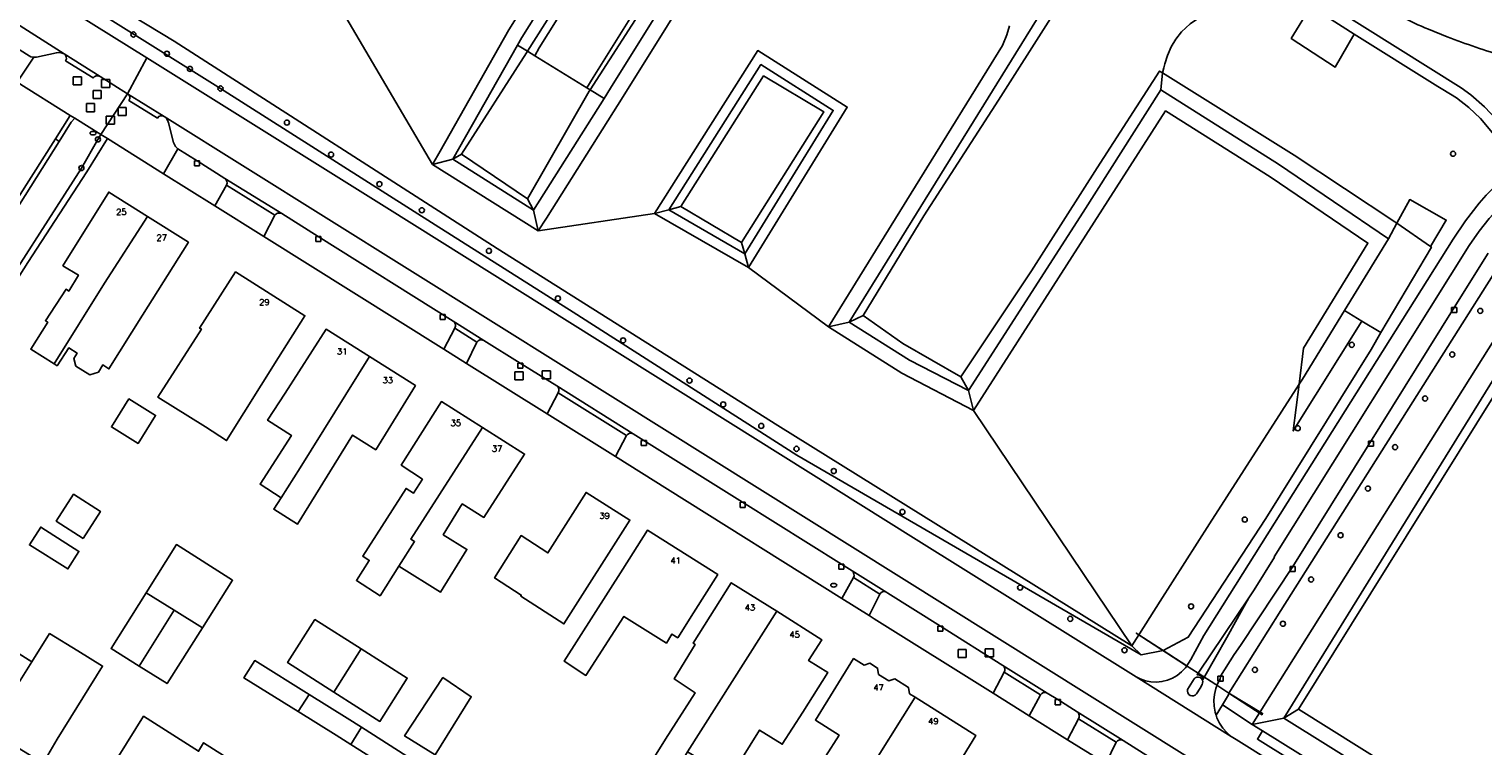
# Model space of a CAD drawing. Header units: metres. Extents: x 108000 to 109000, y 423000 to 423600.
# Tile 38 of 88: x 108306 to 108449, y 423299 to 423370. Entities that reach past the tile are written whole.
import ezdxf

# ---------------------------------------------------------------- set-up
doc = ezdxf.new("R2010")
doc.units = ezdxf.units.M
doc.header["$MEASUREMENT"] = 0
for name, color, linetype in [('brandkraan _ -put', 10, 'Continuous'), ('Duiker', 10, 'Continuous'), ('Erf', 10, 'Continuous'), ('Fietspad', 10, 'Continuous'), ('grasland overig', 10, 'Continuous'), ('groenvoorziening', 10, 'Continuous'), ('Huisnummers', 10, 'Continuous'), ('inspectie- _rioolput', 10, 'Continuous'), ('kolk', 10, 'Continuous'), ('oever_ slootkant', 10, 'Continuous'), ('Overkapping', 10, 'Continuous'), ('pand', 10, 'Continuous'), ('Parkeervlak', 10, 'Continuous'), ('rietland', 10, 'Continuous'), ('rijbaan lokale weg', 10, 'Continuous'), ('vegetatieobject', 10, 'Continuous'), ('Voetpad', 10, 'Continuous'), ('waterloop_ sloot', 10, 'Continuous'), ('Wegmarkering', 10, 'Continuous')]:
    doc.layers.add(name, color=color, linetype=linetype)
doc.styles.get("Standard").update_dxf_attribs({"font": 'txt.shx'})

msp = doc.modelspace()

# ---------------------------------------------------------------- linework, layer by layer
at = {"layer": 'brandkraan _ -put', "color": 5}
for centre in [(108312.191, 423359.741), (108385.236, 423315.175)]:
    msp.add_ellipse(centre, major_axis=(0.3, 0), ratio=0.5833333, dxfattribs=at)
at = {"layer": 'Duiker', "color": 12, "true_color": 0xc30000}
for p, q in [((108421.172, 423306.497), (108419.931, 423307.303)), ((108422.899, 423305.374), (108421.172, 423306.497)), ((108424.21, 423304.522), (108422.899, 423305.374))]:
    msp.add_line(p, q, dxfattribs=at)
for points in [[(108419.931, 423307.303), (108415.071, 423310.463), (108419.931, 423307.303)], [(108424.21, 423304.522), (108427.53, 423302.534), (108427.474, 423302.41), (108424.21, 423304.522)]]:
    msp.add_lwpolyline(points, dxfattribs=at)
at = {"layer": 'Erf', "color": 52, "true_color": 0xd2d200}
msp.add_lwpolyline([(108301.263, 423347.832), (108308.468, 423359.183), (108309.939, 423361.5), (108304.712, 423364.781)], dxfattribs=at)
at = {"layer": 'Fietspad', "color": 255}
for points in [[(108449.587, 423353.633), (108448.892, 423352.841), (108447.534, 423351.108), (108446.306, 423349.28), (108421.731, 423310.204), (108420.447, 423307.862), (108420.216, 423307.492), (108420.039, 423307.233), (108419.907, 423307.039), (108419.536, 423306.636), (108419.109, 423306.291), (108418.638, 423306.011), (108418.13, 423305.803), (108417.598, 423305.671), (108417.052, 423305.618), (108416.505, 423305.645), (108415.967, 423305.751), (108415.45, 423305.934), (108415.039, 423306.145), (108424.422, 423300.274), (108423.98, 423300.657), (108423.594, 423301.096), (108423.271, 423301.584), (108423.018, 423302.112), (108422.938, 423302.36), (108422.839, 423302.669), (108422.738, 423303.245), (108422.716, 423303.829), (108422.774, 423304.411), (108422.911, 423304.98), (108423.124, 423305.525), (108423.334, 423305.915), (108423.374, 423306.222), (108424.716, 423308.347), (108425.342, 423309.229), (108430.5, 423317.029), (108446.419, 423342.559), (108449.779, 423347.899)], [(108421.621, 423305.668), (108421.61, 423305.528), (108421.563, 423305.396), (108421.359, 423305.028), (108420.996, 423304.467), (108420.873, 423304.349), (108420.717, 423304.279), (108420.547, 423304.268), (108420.383, 423304.315), (108420.245, 423304.416), (108420.15, 423304.558), (108420.109, 423304.724), (108420.128, 423304.893), (108420.76, 423305.937), (108420.883, 423306.048), (108421.037, 423306.11), (108421.202, 423306.117), (108421.36, 423306.067), (108421.492, 423305.968), (108421.582, 423305.829), (108421.621, 423305.668)]]:
    msp.add_lwpolyline(points, dxfattribs=at)
at = {"layer": 'grasland overig', "color": 3, "true_color": 0x00f000}
for points in [[(108457.519, 423345.389), (108431.08, 423302.969)], [(108431.08, 423302.969), (108443.03, 423295.459), (108446.878, 423292.984), (108449.816, 423291.196)]]:
    msp.add_lwpolyline(points, dxfattribs=at)
at = {"layer": 'groenvoorziening', "color": 3}
for p, q in [((108436.563, 423369.517), (108432.277, 423372.216)), ((108355.75, 423367.371), (108360.871, 423364.223)), ((108440.766, 423350.86), (108444.074, 423348.575)), ((108417.703, 423308.752), (108420.039, 423307.233))]:
    msp.add_line(p, q, dxfattribs=at)
for points in [[(108417.703, 423308.752), (108415.562, 423308.317), (108381.606, 423328.005), (108359.549, 423342.097), (108345.937, 423350.692), (108324.755, 423364.147), (108304.298, 423376.979), (108283.259, 423389.924), (108270.586, 423397.911), (108262.008, 423403.317), (108262.607, 423404.307)], [(108405.32, 423390.414), (108447.098, 423364.218), (108448.053, 423363.508), (108449.396, 423362.344)], [(108367.89, 423386.842), (108367.405, 423386.033), (108356.187, 423368.143), (108355.75, 423367.371)], [(108360.871, 423364.223), (108361.511, 423365.235), (108367.764, 423375.266), (108373.035, 423383.721)], [(108412.565, 423383.057), (108412.042, 423382.07), (108412.856, 423381.513), (108406.594, 423371.051), (108401.489, 423362.983), (108394.13, 423351.59), (108388.144, 423341.754), (108392.057, 423338.995), (108397.75, 423335.725), (108404.726, 423346.182), (108411.208, 423356.32), (108417.372, 423365.866), (108417.66, 423365.687), (108417.664, 423365.684)], [(108412.565, 423383.057), (108423.768, 423376.115), (108423.964, 423374.526), (108422.058, 423371.451), (108421.39, 423371.208), (108420.379, 423370.507), (108419.536, 423369.725), (108418.97, 423369.01), (108418.512, 423368.268), (108418.135, 423367.392), (108417.872, 423366.569), (108417.781, 423366.182), (108417.664, 423365.684)], [(108303.816, 423375.722), (108317.478, 423367.185), (108341.156, 423352.39), (108393.106, 423319.851), (108415.039, 423306.145), (108415.45, 423305.934), (108415.967, 423305.751), (108416.505, 423305.645), (108417.052, 423305.618), (108417.598, 423305.671), (108418.13, 423305.803), (108418.638, 423306.011), (108419.109, 423306.291), (108419.536, 423306.636), (108419.907, 423307.039), (108420.039, 423307.233)], [(108436.563, 423369.517), (108434.691, 423366.26), (108430.35, 423369.092), (108432.277, 423372.216)], [(108420.039, 423307.233), (108420.216, 423307.492), (108420.447, 423307.862), (108421.731, 423310.204), (108446.306, 423349.28), (108447.534, 423351.108), (108448.892, 423352.841), (108449.587, 423353.633), (108450.848, 423354.876), (108452.216, 423356), (108452.43, 423356.261), (108452.502, 423356.592), (108452.416, 423356.919), (108451.992, 423357.518), (108450.026, 423359.982), (108449.008, 423361.178), (108447.874, 423362.263), (108446.635, 423363.228), (108445.305, 423364.062), (108444.804, 423364.329), (108436.563, 423369.517)], [(108355.75, 423367.371), (108355.016, 423367.822), (108354.922, 423367.673), (108348.529, 423357.681), (108355.036, 423353.272), (108361.125, 423363.88), (108361.211, 423364.014), (108360.871, 423364.223)], [(108378.313, 423365.382), (108370.158, 423352.515), (108376.141, 423348.971), (108384.262, 423361.833), (108378.313, 423365.382)], [(108417.664, 423365.684), (108430.644, 423357.582), (108440.578, 423350.99), (108440.766, 423350.86)], [(108310.037, 423360.833), (108310.404, 423361.208), (108309.939, 423361.5), (108308.468, 423359.183), (108308.831, 423358.917), (108310.037, 423360.833)], [(108311.582, 423355.942), (108313.614, 423359.203), (108312.965, 423359.609), (108312.668, 423359.129), (108311.038, 423356.309), (108301.434, 423341.379), (108297.625, 423335.457), (108294.453, 423330.454), (108294.998, 423330.05), (108305.742, 423346.998), (108311.582, 423355.942)], [(108440.766, 423350.86), (108442.042, 423353.199), (108445.627, 423351.176), (108444.074, 423348.575)], [(108444.074, 423348.575), (108444.168, 423348.51), (108439.2, 423340.085), (108438.223, 423338.429), (108427.84, 423321.757), (108420.186, 423310.049), (108417.703, 423308.752)], [(108427.009, 423300), (108427.524, 423300.827), (108426.507, 423301.461), (108423.561, 423303.376), (108422.938, 423302.36), (108423.018, 423302.112), (108423.271, 423301.584), (108423.594, 423301.096), (108423.98, 423300.657), (108424.422, 423300.274), (108424.912, 423299.955), (108460.352, 423277.782), (108460.533, 423277.72), (108460.725, 423277.727), (108460.901, 423277.802), (108461.039, 423277.935), (108461.265, 423277.794), (108461.632, 423278.381), (108461.498, 423278.464), (108448.016, 423286.839), (108447.482, 423287.174), (108436.44, 423294.116), (108427.009, 423300)]]:
    msp.add_lwpolyline(points, dxfattribs=at)
msp.add_lwpolyline([(108451.405, 423367.315, -0.0194626), (108445.722, 423369.25), (108443.869, 423369.992, -0.0182173), (108441.172, 423371.241)], format="xyb", dxfattribs=at)
at = {"layer": 'inspectie- _rioolput', "color": 30}
for p, q in [((108311.034, 423365.301), (108310.234, 423365.301)), ((108310.234, 423365.301), (108310.234, 423364.501)), ((108311.034, 423364.501), (108311.034, 423365.301)), ((108313.83, 423365.04), (108313.03, 423365.04)), ((108313.03, 423365.04), (108313.03, 423364.24)), ((108313.83, 423364.24), (108313.83, 423365.04)), ((108310.234, 423364.501), (108311.034, 423364.501)), ((108313.001, 423363.96), (108312.201, 423363.96)), ((108312.201, 423363.96), (108312.201, 423363.16)), ((108313.001, 423363.16), (108313.001, 423363.96)), ((108313.03, 423364.24), (108313.83, 423364.24)), ((108312.332, 423362.66), (108311.532, 423362.66)), ((108311.532, 423362.66), (108311.532, 423361.86)), ((108312.201, 423363.16), (108313.001, 423363.16)), ((108312.332, 423361.86), (108312.332, 423362.66)), ((108315.448, 423362.271), (108314.648, 423362.271)), ((108314.648, 423362.271), (108314.648, 423361.471)), ((108315.448, 423361.471), (108315.448, 423362.271)), ((108311.532, 423361.86), (108312.332, 423361.86)), ((108314.284, 423361.428), (108313.484, 423361.428)), ((108313.484, 423361.428), (108313.484, 423360.628)), ((108314.284, 423360.628), (108314.284, 423361.428)), ((108314.648, 423361.471), (108315.448, 423361.471)), ((108313.484, 423360.628), (108314.284, 423360.628)), ((108357.285, 423336.328), (108356.485, 423336.328)), ((108356.485, 423336.328), (108356.485, 423335.528)), ((108357.285, 423335.528), (108357.285, 423336.328)), ((108354.594, 423336.211), (108353.794, 423336.211)), ((108353.794, 423336.211), (108353.794, 423335.411)), ((108353.794, 423335.411), (108354.594, 423335.411)), ((108354.594, 423335.411), (108354.594, 423336.211)), ((108356.485, 423335.528), (108357.285, 423335.528)), ((108398.302, 423308.848), (108397.502, 423308.848)), ((108397.502, 423308.848), (108397.502, 423308.048)), ((108397.502, 423308.048), (108398.302, 423308.048)), ((108398.302, 423308.048), (108398.302, 423308.848)), ((108400.969, 423308.919), (108400.169, 423308.919)), ((108400.169, 423308.919), (108400.169, 423308.119)), ((108400.169, 423308.119), (108400.969, 423308.119)), ((108400.969, 423308.119), (108400.969, 423308.919))]:
    msp.add_line(p, q, dxfattribs=at)
at = {"layer": 'kolk', "color": 30, "true_color": 0xf07a00}
for p, q in [((108322.197, 423356.51), (108322.197, 423357.01)), ((108322.197, 423357.01), (108322.697, 423357.01)), ((108322.697, 423356.51), (108322.197, 423356.51)), ((108322.697, 423357.01), (108322.697, 423356.51)), ((108334.141, 423349.05), (108334.141, 423349.55)), ((108334.141, 423349.55), (108334.641, 423349.55)), ((108334.641, 423349.55), (108334.641, 423349.05)), ((108334.641, 423349.05), (108334.141, 423349.05)), ((108446.169, 423342.059), (108446.169, 423342.559)), ((108446.169, 423342.559), (108446.669, 423342.559)), ((108446.669, 423342.059), (108446.169, 423342.059)), ((108446.669, 423342.559), (108446.669, 423342.059)), ((108346.417, 423341.358), (108346.417, 423341.858)), ((108346.417, 423341.858), (108346.917, 423341.858)), ((108346.917, 423341.358), (108346.417, 423341.358)), ((108346.917, 423341.858), (108346.917, 423341.358)), ((108354.061, 423336.574), (108354.061, 423337.074)), ((108354.061, 423337.074), (108354.561, 423337.074)), ((108354.561, 423336.574), (108354.061, 423336.574)), ((108354.561, 423337.074), (108354.561, 423336.574)), ((108366.254, 423328.946), (108366.254, 423329.446)), ((108366.254, 423329.446), (108366.754, 423329.446)), ((108366.754, 423329.446), (108366.754, 423328.946)), ((108437.958, 423328.89), (108437.958, 423329.39)), ((108437.958, 423329.39), (108438.458, 423329.39)), ((108438.458, 423329.39), (108438.458, 423328.89)), ((108366.754, 423328.946), (108366.254, 423328.946)), ((108438.458, 423328.89), (108437.958, 423328.89)), ((108375.986, 423322.853), (108375.986, 423323.353)), ((108375.986, 423323.353), (108376.486, 423323.353)), ((108376.486, 423322.853), (108375.986, 423322.853)), ((108376.486, 423323.353), (108376.486, 423322.853)), ((108385.737, 423316.756), (108385.737, 423317.256)), ((108385.737, 423317.256), (108386.237, 423317.256)), ((108386.237, 423316.756), (108385.737, 423316.756)), ((108386.237, 423317.256), (108386.237, 423316.756)), ((108430.25, 423316.529), (108430.25, 423317.029)), ((108430.25, 423317.029), (108430.75, 423317.029)), ((108430.75, 423316.529), (108430.25, 423316.529)), ((108430.75, 423317.029), (108430.75, 423316.529)), ((108395.494, 423310.65), (108395.494, 423311.15)), ((108395.494, 423311.15), (108395.994, 423311.15)), ((108395.994, 423310.65), (108395.494, 423310.65)), ((108395.994, 423311.15), (108395.994, 423310.65)), ((108423.124, 423305.722), (108423.124, 423306.222)), ((108423.124, 423306.222), (108423.624, 423306.222)), ((108423.624, 423306.222), (108423.624, 423305.722)), ((108423.624, 423305.722), (108423.124, 423305.722)), ((108407.081, 423303.394), (108407.081, 423303.894)), ((108407.081, 423303.894), (108407.581, 423303.894)), ((108407.581, 423303.394), (108407.081, 423303.394)), ((108407.581, 423303.894), (108407.581, 423303.394))]:
    msp.add_line(p, q, dxfattribs=at)
at = {"layer": 'oever_ slootkant', "color": 92, "true_color": 0x00c300}
for p, q in [((108354.045, 423368.419), (108347.671, 423357.17)), ((108355.016, 423367.822), (108354.045, 423368.419)), ((108417.487, 423364.002), (108417.66, 423365.687)), ((108361.211, 423364.014), (108362.575, 423363.175)), ((108355.62, 423352.168), (108362.575, 423363.175)), ((108347.671, 423357.17), (108348.529, 423357.681)), ((108347.671, 423357.17), (108355.62, 423352.168)), ((108355.036, 423353.272), (108348.529, 423357.681)), ((108355.036, 423353.272), (108355.62, 423352.168)), ((108368.96, 423352.181), (108370.158, 423352.515)), ((108368.96, 423352.181), (108376.468, 423347.848)), ((108376.141, 423348.971), (108370.158, 423352.515)), ((108440.766, 423350.86), (108439.937, 423349.339)), ((108439.937, 423349.339), (108435.593, 423342.252)), ((108376.141, 423348.971), (108376.468, 423347.848)), ((108437.308, 423341.222), (108435.593, 423342.252)), ((108386.759, 423341.119), (108388.144, 423341.754)), ((108437.308, 423341.222), (108439.2, 423340.085)), ((108397.75, 423335.725), (108398.506, 423334.361)), ((108415.322, 423310.3), (108414.616, 423309.191)), ((108414.616, 423309.191), (108415.562, 423308.317)), ((108417.703, 423308.752), (108415.322, 423310.3)), ((108415.562, 423308.317), (108417.703, 423308.752)), ((108429.606, 423302.061), (108431.08, 423302.969))]:
    msp.add_line(p, q, dxfattribs=at)
for points in [[(108414.616, 423309.191), (108379.73, 423330.929), (108352.026, 423348.378), (108320.197, 423368.8), (108292.036, 423385.83), (108271.148, 423398.902)], [(108270.586, 423397.911), (108283.259, 423389.924), (108304.298, 423376.979), (108324.755, 423364.147), (108345.937, 423350.692), (108359.549, 423342.097), (108381.606, 423328.005), (108415.562, 423308.317)], [(108366.18, 423387.88), (108365.7, 423387.079), (108354.469, 423369.168), (108354.045, 423368.419)], [(108355.016, 423367.822), (108365.74, 423384.742), (108367.202, 423387.26)], [(108355.016, 423367.822), (108355.75, 423367.371), (108356.187, 423368.143), (108367.405, 423386.033), (108367.89, 423386.842), (108367.202, 423387.26)], [(108373.644, 423383.351), (108373.035, 423383.721), (108367.764, 423375.266), (108361.511, 423365.235), (108360.871, 423364.223), (108361.211, 423364.014)], [(108373.644, 423383.351), (108373.234, 423382.699), (108361.211, 423364.014)], [(108362.575, 423363.175), (108363.205, 423364.172), (108374.745, 423382.683)], [(108411.626, 423381.285), (108404.199, 423369.288), (108386.759, 423341.119)], [(108388.144, 423341.754), (108394.13, 423351.59), (108401.489, 423362.983), (108406.594, 423371.051), (108412.856, 423381.513), (108412.042, 423382.07)], [(108348.529, 423357.681), (108354.922, 423367.673), (108355.016, 423367.822)], [(108376.468, 423347.848), (108385.185, 423361.991), (108378.053, 423366.505), (108368.96, 423352.181)], [(108370.158, 423352.515), (108378.313, 423365.382), (108384.262, 423361.833), (108376.141, 423348.971)], [(108417.66, 423365.687), (108417.372, 423365.866), (108411.208, 423356.32), (108404.726, 423346.182), (108397.75, 423335.725)], [(108440.766, 423350.86), (108440.578, 423350.99), (108430.644, 423357.582), (108417.664, 423365.684), (108417.66, 423365.687)], [(108361.211, 423364.014), (108361.125, 423363.88), (108355.036, 423353.272)], [(108398.506, 423334.361), (108409.821, 423351.94), (108417.487, 423364.002)], [(108417.487, 423364.002), (108429.08, 423356.683), (108439.937, 423349.339)], [(108439.2, 423340.085), (108444.168, 423348.51), (108444.074, 423348.575), (108440.766, 423350.86)], [(108431.08, 423302.969), (108457.519, 423345.389), (108457.956, 423345.821), (108459.178, 423346.874), (108460.499, 423347.801), (108461.023, 423348.118), (108462.458, 423348.856), (108463.959, 423349.449), (108464.372, 423349.583), (108465.934, 423349.983), (108467.528, 423350.227), (108467.959, 423350.265), (108469.571, 423350.307), (108471.179, 423350.189), (108480.913, 423347.84), (108505.649, 423342.169), (108508.862, 423341.541), (108510.126, 423341.338), (108512.109, 423341.091), (108513.374, 423340.934), (108514.65, 423340.819), (108518.293, 423340.633), (108520.835, 423340.649)], [(108451.289, 423347.389), (108429.314, 423312.7), (108424.21, 423304.522), (108424.168, 423304.366), (108423.561, 423303.376), (108426.507, 423301.461), (108427.211, 423302.58), (108427.282, 423302.693), (108454.369, 423345.759)], [(108456.719, 423345.839), (108429.606, 423302.061)], [(108435.593, 423342.252), (108431.447, 423335.487), (108431.123, 423334.983)], [(108386.759, 423341.119), (108392.69, 423337.377), (108398.506, 423334.361)], [(108397.75, 423335.725), (108392.057, 423338.995), (108388.144, 423341.754)], [(108431.123, 423334.983), (108430.549, 423330.39), (108437.308, 423341.222)], [(108417.703, 423308.752), (108420.186, 423310.049), (108427.84, 423321.757), (108438.223, 423338.429), (108439.2, 423340.085)], [(108431.123, 423334.983), (108422.287, 423321.233), (108417.419, 423313.592), (108415.375, 423310.383), (108415.322, 423310.3)], [(108429.606, 423302.061), (108447.9, 423290.652), (108449.105, 423289.87)], [(108449.901, 423291.144), (108449.816, 423291.196), (108446.878, 423292.984), (108443.03, 423295.459), (108431.08, 423302.969)], [(108448.001, 423288.064), (108427.524, 423300.827), (108427.009, 423300), (108436.44, 423294.116), (108447.482, 423287.174)]]:
    msp.add_lwpolyline(points, dxfattribs=at)
at = {"layer": 'Overkapping', "color": 12, "true_color": 0xe10000}
for points in [[(108456.652, 423269.699), (108445.307, 423276.792), (108442.608, 423278.479), (108422.434, 423291.091), (108418.213, 423293.73), (108414.399, 423296.114), (108412.049, 423297.585), (108408.297, 423299.933), (108404.508, 423302.304), (108400.96, 423304.525), (108389.212, 423311.877), (108388.727, 423312.181), (108386.044, 423313.863), (108368.852, 423324.648), (108363.698, 423327.872), (108356.974, 423332.079), (108349.025, 423337.051), (108346.771, 423338.461), (108329.013, 423349.57), (108324.192, 423352.586), (108319.135, 423355.749), (108313.614, 423359.203), (108311.582, 423355.942), (108305.742, 423346.998)], [(108308.336, 423337), (108306.035, 423338.442), (108307.721, 423341.1), (108307.482, 423341.247), (108309.523, 423344.354), (108309.792, 423344.176), (108310.737, 423345.759), (108309.216, 423346.675), (108313.739, 423353.932), (108317.561, 423351.527), (108321.588, 423348.993), (108317.064, 423341.795), (108313.742, 423336.509), (108313.136, 423336.895), (108312.72, 423336.179), (108311.858, 423335.909), (108310.487, 423336.788), (108310.294, 423337.524), (108310.608, 423338.062), (108309.785, 423338.577), (108308.632, 423336.815), (108308.336, 423337)], [(108325.36, 423329.428), (108323.27, 423330.798), (108318.56, 423333.719), (108322.874, 423340.421), (108322.696, 423340.51), (108326.244, 423346.065), (108333.078, 423341.746), (108330.476, 423337.625), (108325.36, 423329.428)], [(108330.728, 423323.803), (108328.66, 423325.133), (108331.75, 423329.938), (108329.402, 423331.447), (108331.116, 423334.113), (108335.168, 423340.415), (108339.438, 423337.718), (108343.972, 423334.854), (108340.069, 423328.524), (108337.771, 423329.973), (108332.331, 423321.193), (108330.003, 423322.672), (108330.728, 423323.803)], [(108315.716, 423333.545), (108318.351, 423331.91), (108317.483, 423330.519), (108316.632, 423329.155), (108313.996, 423330.789), (108314.868, 423332.187), (108315.716, 423333.545)], [(108350.578, 423330.739), (108354.745, 423328.111), (108350.724, 423321.869), (108348.599, 423323.185), (108346.719, 423320.15), (108349.057, 423318.702), (108346.45, 423314.494), (108342.334, 423317.044), (108340.487, 423314.14), (108338.159, 423315.649), (108339.43, 423317.62), (108338.774, 423318.034), (108343.062, 423324.724), (108343.778, 423324.251), (108344.665, 423325.625), (108342.576, 423327.016), (108346.538, 423333.287), (108350.578, 423330.739)], [(108311.212, 423319.794), (108308.561, 423321.492), (108310.259, 423324.144), (108312.91, 423322.446), (108311.212, 423319.794)], [(108354.415, 423314.202), (108351.777, 423315.903), (108354.403, 423320.063), (108357.041, 423318.362), (108360.804, 423324.325), (108365.131, 423321.604), (108358.626, 423311.36), (108354.358, 423314.112), (108354.415, 423314.202)], [(108295.531, 423314.319), (108300.813, 423310.98), (108306.159, 423307.62), (108307.899, 423310.4), (108310.685, 423308.709), (108313.132, 423307.201), (108308.639, 423300), (108307.281, 423297.649), (108303.383, 423300), (108301.925, 423300.919), (108296.577, 423304.292), (108291.341, 423307.599), (108286.089, 423310.925), (108287.769, 423313.613), (108284.996, 423315.346), (108288.981, 423321.723), (108290.754, 423320.616), (108291.94, 423319.815), (108290.684, 423317.806), (108290.541, 423317.483), (108295.531, 423314.319)], [(108307.032, 423320.904), (108310.792, 423318.508), (108309.698, 423316.776), (108305.908, 423319.142), (108307.032, 423320.904)], [(108358.649, 423307.681), (108364.437, 423316.747), (108366.862, 423320.599), (108373.786, 423316.221), (108371.391, 423312.458), (108369.847, 423310.005), (108369.269, 423310.364), (108368.726, 423309.477), (108364.545, 423312.1), (108360.79, 423306.28), (108358.649, 423307.681)], [(108322.968, 423310.967), (108319.479, 423305.472), (108316.745, 423307.185), (108313.958, 423308.932), (108317.417, 423314.427), (108320.41, 423319.182), (108325.951, 423315.664), (108322.968, 423310.967)], [(108379.604, 423312.605), (108384.052, 423309.803), (108382.751, 423307.743), (108384.661, 423306.56), (108382.168, 423302.654), (108380.152, 423299.494), (108377.917, 423300.898), (108374.968, 423296.191), (108372.946, 423297.467), (108370.813, 423298.736), (108369.726, 423296.899), (108367.565, 423298.258), (108368.639, 423300), (108371.548, 423304.581), (108369.5, 423305.939), (108371.578, 423309.32), (108371.373, 423309.45), (108375.129, 423315.423), (108379.604, 423312.605)], [(108338.622, 423308.903), (108343.17, 423306.022), (108340.479, 423301.751), (108335.935, 423304.645), (108331.377, 423307.549), (108334.067, 423311.789), (108338.622, 423308.903)], [(108348.192, 423292.813), (108342.869, 423296.149), (108337.608, 423299.479), (108336.168, 423300.391), (108332.421, 423302.718), (108327.067, 423306.041), (108328.131, 423307.743), (108333.484, 423304.404), (108337.234, 423302.064), (108338.648, 423301.168), (108343.955, 423297.807), (108349.253, 423294.502), (108354.446, 423291.263), (108358.285, 423288.868), (108357.229, 423287.15), (108353.375, 423289.565), (108348.192, 423292.813)], [(108388.103, 423295.942), (108384.408, 423298.286), (108385.752, 423300.406), (108383.43, 423301.879), (108387.185, 423307.941), (108388.218, 423307.292), (108388.798, 423307.483), (108389.552, 423307.01), (108389.658, 423306.388), (108390.657, 423305.761), (108391.246, 423305.946), (108392.592, 423305.1), (108392.69, 423304.484), (108393.251, 423304.132), (108399.242, 423300.369), (108395.481, 423294.234), (108389.636, 423297.942), (108388.292, 423295.822), (108388.103, 423295.942)], [(108346.682, 423306.067), (108349.488, 423304.173), (108345.926, 423298.446), (108342.906, 423300.312), (108346.682, 423306.067)], [(108312.284, 423294.449), (108317.164, 423302.261), (108322.589, 423298.811), (108323.083, 423299.638), (108328.368, 423296.3)]]:
    msp.add_lwpolyline(points, dxfattribs=at)
at = {"layer": 'pand', "color": 1}
for p, q in [((108320.179, 423312.706), (108317.417, 423314.427)), ((108320.179, 423312.706), (108316.745, 423307.185)), ((108322.968, 423310.967), (108320.179, 423312.706)), ((108370.813, 423298.736), (108379.604, 423312.605)), ((108306.159, 423307.62), (108300.813, 423310.98)), ((108306.159, 423307.62), (108301.925, 423300.919)), ((108338.622, 423308.903), (108335.935, 423304.645)), ((108332.421, 423302.718), (108333.484, 423304.404)), ((108388.103, 423295.942), (108393.251, 423304.132)), ((108337.608, 423299.479), (108338.648, 423301.168)), ((108343.955, 423297.807), (108338.648, 423301.168)), ((108337.608, 423299.479), (108342.869, 423296.149))]:
    msp.add_line(p, q, dxfattribs=at)
for points in [[(108317.561, 423351.527), (108313.739, 423353.932), (108309.216, 423346.675), (108310.737, 423345.759), (108309.792, 423344.176), (108309.523, 423344.354), (108307.482, 423341.247), (108307.721, 423341.1), (108306.035, 423338.442), (108308.336, 423337)], [(108308.336, 423337), (108313.33, 423344.966), (108317.561, 423351.527)], [(108308.336, 423337), (108308.632, 423336.815), (108309.785, 423338.577), (108310.608, 423338.062), (108310.294, 423337.524), (108310.487, 423336.788), (108311.858, 423335.909), (108312.72, 423336.179), (108313.136, 423336.895), (108313.742, 423336.509), (108317.064, 423341.795), (108321.588, 423348.993), (108317.561, 423351.527)], [(108318.56, 423333.719), (108323.27, 423330.798), (108325.36, 423329.428), (108330.476, 423337.625), (108333.078, 423341.746), (108326.244, 423346.065), (108322.696, 423340.51), (108322.874, 423340.421), (108318.56, 423333.719)], [(108339.438, 423337.718), (108335.168, 423340.415), (108331.116, 423334.113), (108329.402, 423331.447), (108331.75, 423329.938), (108328.66, 423325.133), (108330.728, 423323.803)], [(108330.728, 423323.803), (108330.003, 423322.672), (108332.331, 423321.193), (108337.771, 423329.973), (108340.069, 423328.524), (108343.972, 423334.854), (108339.438, 423337.718)], [(108330.728, 423323.803), (108332.606, 423326.734), (108339.438, 423337.718)], [(108318.351, 423331.91), (108315.716, 423333.545), (108314.868, 423332.187), (108313.996, 423330.789), (108316.632, 423329.155), (108317.483, 423330.519), (108318.351, 423331.91)], [(108350.578, 423330.739), (108346.538, 423333.287), (108342.576, 423327.016), (108344.665, 423325.625), (108343.778, 423324.251), (108343.062, 423324.724), (108338.774, 423318.034), (108339.43, 423317.62), (108338.159, 423315.649), (108340.487, 423314.14), (108342.334, 423317.044)], [(108342.334, 423317.044), (108343.887, 423319.486), (108343.529, 423319.705), (108350.578, 423330.739)], [(108342.334, 423317.044), (108346.45, 423314.494), (108349.057, 423318.702), (108346.719, 423320.15), (108348.599, 423323.185), (108350.724, 423321.869), (108354.745, 423328.111), (108350.578, 423330.739)], [(108311.212, 423319.794), (108312.91, 423322.446), (108310.259, 423324.144), (108308.561, 423321.492), (108311.212, 423319.794)], [(108351.777, 423315.903), (108354.415, 423314.202), (108354.358, 423314.112), (108358.626, 423311.36), (108365.131, 423321.604), (108360.804, 423324.325), (108357.041, 423318.362), (108354.403, 423320.063), (108351.777, 423315.903)], [(108309.698, 423316.776), (108310.792, 423318.508), (108307.032, 423320.904), (108305.908, 423319.142), (108309.698, 423316.776)], [(108366.862, 423320.599), (108364.437, 423316.747), (108358.649, 423307.681), (108360.79, 423306.28), (108364.545, 423312.1), (108368.726, 423309.477), (108369.269, 423310.364), (108369.847, 423310.005), (108371.391, 423312.458), (108373.786, 423316.221), (108366.862, 423320.599)], [(108322.968, 423310.967), (108325.951, 423315.664), (108320.41, 423319.182), (108317.417, 423314.427)], [(108379.604, 423312.605), (108375.129, 423315.423), (108371.373, 423309.45), (108371.578, 423309.32), (108369.5, 423305.939), (108371.548, 423304.581), (108368.639, 423300), (108367.565, 423298.258), (108369.726, 423296.899), (108370.813, 423298.736)], [(108317.417, 423314.427), (108313.958, 423308.932), (108316.745, 423307.185)], [(108370.813, 423298.736), (108372.946, 423297.467), (108374.968, 423296.191), (108377.917, 423300.898), (108380.152, 423299.494), (108382.168, 423302.654), (108384.661, 423306.56), (108382.751, 423307.743), (108384.052, 423309.803), (108379.604, 423312.605)], [(108316.745, 423307.185), (108319.479, 423305.472), (108322.968, 423310.967)], [(108338.622, 423308.903), (108334.067, 423311.789), (108331.377, 423307.549), (108335.935, 423304.645)], [(108301.925, 423300.919), (108303.383, 423300), (108307.281, 423297.649), (108308.639, 423300), (108313.132, 423307.201), (108310.685, 423308.709), (108307.899, 423310.4), (108306.159, 423307.62)], [(108333.484, 423304.404), (108328.131, 423307.743), (108327.067, 423306.041), (108332.421, 423302.718)], [(108335.935, 423304.645), (108340.479, 423301.751), (108343.17, 423306.022), (108338.622, 423308.903)], [(108393.251, 423304.132), (108392.69, 423304.484), (108392.592, 423305.1), (108391.246, 423305.946), (108390.657, 423305.761), (108389.658, 423306.388), (108389.552, 423307.01), (108388.798, 423307.483), (108388.218, 423307.292), (108387.185, 423307.941), (108383.43, 423301.879), (108385.752, 423300.406), (108384.408, 423298.286), (108388.103, 423295.942)], [(108345.926, 423298.446), (108349.488, 423304.173), (108346.682, 423306.067), (108342.906, 423300.312), (108345.926, 423298.446)], [(108338.648, 423301.168), (108337.234, 423302.064), (108333.484, 423304.404)], [(108388.103, 423295.942), (108388.292, 423295.822), (108389.636, 423297.942), (108395.481, 423294.234), (108399.242, 423300.369), (108393.251, 423304.132)], [(108322.589, 423298.811), (108317.164, 423302.261), (108312.284, 423294.449), (108317.714, 423291.041)], [(108332.421, 423302.718), (108336.168, 423300.391), (108337.608, 423299.479)], [(108327.207, 423294.536), (108328.368, 423296.3), (108323.083, 423299.638), (108322.589, 423298.811)]]:
    msp.add_lwpolyline(points, dxfattribs=at)
at = {"layer": 'Parkeervlak', "color": 255}
for points in [[(108305.869, 423367.369), (108306.065, 423367.275), (108306.338, 423367.221), (108306.614, 423367.247), (108308.569, 423367.671), (108308.778, 423367.703), (108309.056, 423367.676), (108309.321, 423367.568), (108301.698, 423372.385)], [(108319.199, 423361.388), (108319.384, 423361.242), (108319.543, 423361.022), (108319.628, 423360.773), (108320.113, 423358.82), (108320.323, 423358.432), (108320.559, 423358.189), (108320.561, 423358.186), (108322.447, 423357.01), (108325.195, 423355.283), (108330.791, 423351.815), (108334.391, 423349.55), (108347.709, 423341.199), (108350.715, 423339.318), (108354.311, 423337.074), (108357.916, 423334.825), (108365.452, 423330.094), (108366.504, 423329.446), (108376.236, 423323.353), (108385.987, 423317.256), (108387.035, 423316.586), (108390.459, 423314.472), (108390.576, 423314.389), (108395.744, 423311.15), (108401.895, 423307.27), (108406.277, 423304.549), (108407.331, 423303.894), (108409.232, 423302.692), (108413.76, 423299.851), (108417.364, 423297.597)], [(108471.169, 423266.301), (108359.136, 423336.421), (108319.199, 423361.388)]]:
    msp.add_lwpolyline(points, dxfattribs=at)
at = {"layer": 'rietland', "color": 92, "true_color": 0x00d200}
for p, q in [((108345.66, 423356.663), (108347.671, 423357.17)), ((108345.66, 423356.663), (108356.088, 423350.101)), ((108355.62, 423352.168), (108347.671, 423357.17)), ((108355.62, 423352.168), (108356.088, 423350.101)), ((108367.557, 423351.836), (108368.96, 423352.181)), ((108376.468, 423347.848), (108368.96, 423352.181)), ((108367.557, 423351.836), (108376.81, 423346.496)), ((108376.468, 423347.848), (108376.81, 423346.496)), ((108386.759, 423341.119), (108384.701, 423340.644)), ((108399.028, 423332.401), (108398.506, 423334.361))]:
    msp.add_line(p, q, dxfattribs=at)
for points in [[(108347.671, 423357.17), (108354.045, 423368.419), (108354.469, 423369.168), (108365.7, 423387.079), (108366.18, 423387.88), (108375.617, 423403.612), (108374.437, 423404.405), (108369.991, 423407.394), (108357.884, 423415.532), (108331.306, 423432.038), (108330.352, 423432.64), (108322.951, 423437.313), (108318.376, 423440.142), (108316.383, 423440.142), (108311.209, 423433.26)], [(108311.958, 423431.76), (108317.132, 423438.642), (108317.95, 423438.642), (108322.156, 423436.041), (108330.51, 423430.767), (108357.07, 423414.272), (108368.848, 423406.355), (108369.753, 423405.746), (108373.598, 423403.162), (108364.421, 423387.863), (108353.18, 423369.937), (108346.402, 423357.973), (108345.66, 423356.663)], [(108386.759, 423341.119), (108404.199, 423369.288), (108411.626, 423381.285), (108399.549, 423388.893), (108384.695, 423398.156), (108376.093, 423384.846), (108374.745, 423382.683), (108363.205, 423364.172), (108362.575, 423363.175), (108355.62, 423352.168)], [(108356.088, 423350.101), (108356.892, 423351.374), (108364.476, 423363.375), (108377.423, 423384.144)], [(108402.561, 423370.34), (108402.288, 423369.433), (108401.87, 423368.377), (108384.701, 423340.644)], [(108376.81, 423346.496), (108386.555, 423362.308), (108377.744, 423367.884), (108367.557, 423351.836)], [(108368.96, 423352.181), (108378.053, 423366.505), (108385.185, 423361.991), (108376.468, 423347.848)], [(108399.028, 423332.401), (108417.951, 423361.935), (108428.259, 423355.427), (108437.909, 423348.9), (108431.57, 423338.557), (108431.123, 423334.983), (108431.447, 423335.487), (108435.593, 423342.252), (108439.937, 423349.339), (108429.08, 423356.683), (108417.487, 423364.002), (108409.821, 423351.94), (108398.506, 423334.361)], [(108384.701, 423340.644), (108391.943, 423336.075), (108399.028, 423332.401)], [(108398.506, 423334.361), (108392.69, 423337.377), (108386.759, 423341.119)]]:
    msp.add_lwpolyline(points, dxfattribs=at)
at = {"layer": 'rijbaan lokale weg', "color": 255}
msp.add_line((108317.478, 423367.185), (108315.585, 423363.636), dxfattribs=at)
for points in [[(108179.586, 423443.102), (108180.127, 423443.583), (108180.471, 423443.827), (108180.717, 423444.002), (108181.35, 423444.353), (108182.018, 423444.632), (108182.445, 423444.779), (108183.088, 423444.931), (108183.745, 423445.003), (108184.406, 423444.996), (108185.061, 423444.909), (108185.701, 423444.744), (108186.316, 423444.502), (108186.901, 423444.186), (108280.627, 423385.553), (108301.698, 423372.385), (108309.321, 423367.568), (108312.872, 423365.346), (108315.585, 423363.636)], [(108317.478, 423367.185), (108303.816, 423375.722)], [(108460.352, 423277.782), (108424.912, 423299.955), (108424.422, 423300.274), (108415.039, 423306.145), (108393.106, 423319.851), (108341.156, 423352.39), (108317.478, 423367.185)], [(108315.585, 423363.636), (108319.199, 423361.388), (108359.136, 423336.421), (108471.169, 423266.301), (108473.637, 423264.734), (108474.025, 423264.487), (108474.235, 423264.383)]]:
    msp.add_lwpolyline(points, dxfattribs=at)
msp.add_lwpolyline([(108441.172, 423371.241, 0.0182173), (108443.869, 423369.992), (108445.722, 423369.25, 0.0194626), (108451.405, 423367.315)], format="xyb", dxfattribs=at)
at = {"layer": 'vegetatieobject', "color": 3}
for centre in [(108316.161, 423369.469), (108319.472, 423367.579), (108321.745, 423366.075), (108324.755, 423364.147), (108331.31, 423360.79), (108312.668, 423359.129), (108312.668, 423359.129), (108335.654, 423357.631), (108446.31, 423357.71), (108311.038, 423356.309), (108340.423, 423354.727), (108344.61, 423352.14), (108351.224, 423348.134), (108358.035, 423343.456), (108448.991, 423342.224), (108364.456, 423339.317), (108436.316, 423338.876), (108446.227, 423337.923), (108371.005, 423335.345), (108443.551, 423333.582), (108374.332, 423333.005), (108378.079, 423330.885), (108430.993, 423330.65), (108381.559, 423328.625), (108440.583, 423328.786), (108385.231, 423326.436), (108437.913, 423324.708), (108391.997, 423322.407), (108425.765, 423321.642), (108435.222, 423320.095), (108403.613, 423314.94), (108432.302, 423315.741), (108420.469, 423313.094), (108408.552, 423311.863), (108429.533, 423311.374), (108413.902, 423308.759), (108426.764, 423306.833)]:
    msp.add_circle(centre, 0.25, dxfattribs=at)
at = {"layer": 'Voetpad', "color": 255}
for p, q in [((108304.712, 423364.781), (108306.338, 423367.221)), ((108312.872, 423365.346), (108309.321, 423367.568)), ((108315.585, 423363.636), (108312.872, 423365.346)), ((108315.585, 423363.636), (108312.965, 423359.609)), ((108319.199, 423361.388), (108315.585, 423363.636)), ((108312.965, 423359.609), (108310.404, 423361.208)), ((108301.684, 423347.567), (108308.831, 423358.917)), ((108320.559, 423358.189), (108319.135, 423355.749)), ((108319.135, 423355.749), (108324.192, 423352.586)), ((108330.791, 423351.815), (108325.195, 423355.283)), ((108324.192, 423352.586), (108325.338, 423354.626)), ((108325.338, 423354.626), (108330.107, 423351.647)), ((108324.192, 423352.586), (108329.013, 423349.57)), ((108330.107, 423351.647), (108329.013, 423349.57)), ((108329.013, 423349.57), (108346.771, 423338.461)), ((108350.715, 423339.318), (108347.709, 423341.199)), ((108346.771, 423338.461), (108347.861, 423340.533)), ((108347.861, 423340.533), (108350.039, 423339.14)), ((108346.771, 423338.461), (108349.025, 423337.051)), ((108350.039, 423339.14), (108349.025, 423337.051)), ((108349.025, 423337.051), (108356.974, 423332.079)), ((108356.974, 423332.079), (108358.057, 423334.144)), ((108365.452, 423330.094), (108357.916, 423334.825)), ((108364.776, 423329.934), (108358.057, 423334.144)), ((108356.974, 423332.079), (108363.698, 423327.872)), ((108364.776, 423329.934), (108363.698, 423327.872)), ((108390.459, 423314.472), (108387.035, 423316.586)), ((108386.044, 423313.863), (108387.169, 423315.927)), ((108387.169, 423315.927), (108389.791, 423314.309)), ((108386.044, 423313.863), (108388.727, 423312.181)), ((108389.791, 423314.309), (108388.727, 423312.181)), ((108400.96, 423304.525), (108402.027, 423306.616)), ((108406.277, 423304.549), (108401.895, 423307.27)), ((108402.027, 423306.616), (108405.619, 423304.369)), ((108400.96, 423304.525), (108404.508, 423302.304)), ((108405.619, 423304.369), (108404.508, 423302.304)), ((108404.508, 423302.304), (108408.297, 423299.933)), ((108409.363, 423302.014), (108408.297, 423299.933)), ((108413.76, 423299.851), (108409.232, 423302.692)), ((108413.071, 423299.705), (108409.363, 423302.014)), ((108408.297, 423299.933), (108412.049, 423297.585)), ((108412.049, 423297.585), (108413.071, 423299.705))]:
    msp.add_line(p, q, dxfattribs=at)
for points in [[(108432.277, 423372.216), (108436.563, 423369.517), (108444.804, 423364.329), (108445.305, 423364.062), (108446.635, 423363.228), (108447.874, 423362.263), (108449.008, 423361.178), (108450.026, 423359.982), (108451.992, 423357.518), (108452.416, 423356.919), (108452.502, 423356.592), (108452.43, 423356.261), (108452.216, 423356), (108454.514, 423357.508), (108454.001, 423357.452), (108453.563, 423357.571), (108453.193, 423357.835), (108452.936, 423358.209), (108450.63, 423361.064), (108449.396, 423362.344), (108448.053, 423363.508), (108447.098, 423364.218), (108405.32, 423390.414)], [(108306.338, 423367.221), (108306.065, 423367.275), (108305.869, 423367.369), (108300.59, 423370.684), (108299.705, 423371.229), (108296.984, 423372.94)], [(108309.321, 423367.568), (108309.056, 423367.676), (108308.778, 423367.703), (108308.569, 423367.671), (108306.614, 423367.247), (108306.338, 423367.221)], [(108312.872, 423365.346), (108312.679, 423365.403), (108312.478, 423365.382), (108312.302, 423365.284), (108312.211, 423365.185), (108309.473, 423366.886), (108309.55, 423367.065), (108309.548, 423367.259), (108309.468, 423367.436), (108309.321, 423367.568)], [(108304.712, 423364.781), (108309.939, 423361.5), (108310.404, 423361.208)], [(108315.585, 423363.636), (108315.722, 423363.513), (108315.8, 423363.339), (108315.8, 423363.15), (108315.722, 423362.976), (108318.536, 423361.232), (108318.66, 423361.376), (108318.832, 423361.458), (108319.022, 423361.463), (108319.199, 423361.388)], [(108310.404, 423361.208), (108310.037, 423360.833), (108308.831, 423358.917)], [(108320.559, 423358.189), (108320.323, 423358.432), (108320.113, 423358.82), (108319.628, 423360.773), (108319.543, 423361.022), (108319.384, 423361.242), (108319.199, 423361.388)], [(108301.434, 423341.379), (108311.038, 423356.309), (108312.668, 423359.129), (108312.965, 423359.609)], [(108312.965, 423359.609), (108313.614, 423359.203), (108319.135, 423355.749)], [(108308.831, 423358.917), (108308.468, 423359.183), (108301.263, 423347.832), (108301.684, 423347.567)], [(108325.195, 423355.283), (108322.447, 423357.01), (108320.561, 423358.186), (108320.559, 423358.189)], [(108325.195, 423355.283), (108325.291, 423355.192), (108325.384, 423355.015), (108325.4, 423354.816), (108325.338, 423354.626)], [(108330.107, 423351.647), (108330.208, 423351.755), (108330.39, 423351.852), (108330.595, 423351.872), (108330.791, 423351.815)], [(108347.709, 423341.199), (108334.391, 423349.55), (108330.791, 423351.815)], [(108449.779, 423347.899), (108446.419, 423342.559), (108430.5, 423317.029), (108425.342, 423309.229), (108424.716, 423308.347), (108423.374, 423306.222), (108423.334, 423305.915), (108423.124, 423305.525), (108422.911, 423304.98), (108422.774, 423304.411), (108422.716, 423303.829), (108422.738, 423303.245), (108422.839, 423302.669), (108422.938, 423302.36), (108423.561, 423303.376), (108424.168, 423304.366), (108424.21, 423304.522), (108429.314, 423312.7), (108451.289, 423347.389)], [(108347.709, 423341.199), (108347.844, 423341.08), (108347.927, 423340.906), (108347.933, 423340.713), (108347.861, 423340.533)], [(108350.715, 423339.318), (108350.528, 423339.38), (108350.33, 423339.364), (108350.153, 423339.271), (108350.039, 423339.14)], [(108357.916, 423334.825), (108354.311, 423337.074), (108350.715, 423339.318)], [(108358.057, 423334.144), (108358.131, 423334.327), (108358.127, 423334.524), (108358.045, 423334.703), (108357.916, 423334.825)], [(108365.452, 423330.094), (108365.264, 423330.157), (108365.064, 423330.142), (108364.885, 423330.051), (108364.776, 423329.934)], [(108387.035, 423316.586), (108385.987, 423317.256), (108376.236, 423323.353), (108366.504, 423329.446), (108365.452, 423330.094)], [(108363.698, 423327.872), (108368.852, 423324.648), (108386.044, 423313.863)], [(108387.169, 423315.927), (108387.237, 423316.114), (108387.225, 423316.311), (108387.138, 423316.488), (108387.035, 423316.586)], [(108390.459, 423314.472), (108390.288, 423314.544), (108390.096, 423314.541), (108389.922, 423314.461), (108389.791, 423314.309)], [(108401.895, 423307.27), (108395.744, 423311.15), (108390.576, 423314.389), (108390.459, 423314.472)], [(108388.727, 423312.181), (108389.212, 423311.877), (108400.96, 423304.525)], [(108402.027, 423306.616), (108402.093, 423306.764), (108402.1, 423306.958), (108402.029, 423307.137), (108401.895, 423307.27)], [(108406.277, 423304.549), (108406.125, 423304.604), (108405.929, 423304.599), (108405.751, 423304.516), (108405.619, 423304.369)], [(108409.232, 423302.692), (108407.331, 423303.894), (108406.277, 423304.549)], [(108409.363, 423302.014), (108409.434, 423302.174), (108409.439, 423302.372), (108409.367, 423302.555), (108409.232, 423302.692)], [(108413.071, 423299.705), (108413.214, 423299.846), (108413.4, 423299.92), (108413.6, 423299.917), (108413.76, 423299.851)], [(108419.251, 423296.422), (108417.364, 423297.597), (108413.76, 423299.851)]]:
    msp.add_lwpolyline(points, dxfattribs=at)
at = {"layer": 'waterloop_ sloot', "color": 5}
for p, q in [((108337.127, 423371.186), (108345.66, 423356.663)), ((108356.088, 423350.101), (108345.66, 423356.663)), ((108356.088, 423350.101), (108367.557, 423351.836)), ((108376.81, 423346.496), (108367.557, 423351.836)), ((108376.81, 423346.496), (108384.701, 423340.644)), ((108399.028, 423332.401), (108414.616, 423309.191)), ((108429.606, 423302.061), (108426.507, 423301.461))]:
    msp.add_line(p, q, dxfattribs=at)
for points in [[(108345.66, 423356.663), (108346.402, 423357.973), (108353.18, 423369.937), (108364.421, 423387.863), (108373.598, 423403.162), (108369.753, 423405.746), (108368.848, 423406.355), (108357.07, 423414.272), (108330.51, 423430.767), (108322.156, 423436.041), (108317.95, 423438.642), (108317.132, 423438.642), (108311.958, 423431.76)], [(108271.148, 423398.902), (108292.036, 423385.83), (108320.197, 423368.8), (108352.026, 423348.378), (108379.73, 423330.929), (108414.616, 423309.191)], [(108377.423, 423384.144), (108364.476, 423363.375), (108356.892, 423351.374), (108356.088, 423350.101)], [(108384.701, 423340.644), (108401.87, 423368.377), (108402.288, 423369.433), (108402.561, 423370.34)], [(108367.557, 423351.836), (108377.744, 423367.884), (108386.555, 423362.308), (108376.81, 423346.496)], [(108414.616, 423309.191), (108415.322, 423310.3), (108415.375, 423310.383), (108417.419, 423313.592), (108422.287, 423321.233), (108431.123, 423334.983), (108431.57, 423338.557), (108437.909, 423348.9), (108428.259, 423355.427), (108417.951, 423361.935), (108399.028, 423332.401)], [(108454.369, 423345.759), (108427.282, 423302.693), (108427.211, 423302.58), (108426.507, 423301.461)], [(108429.606, 423302.061), (108456.719, 423345.839)], [(108399.028, 423332.401), (108391.943, 423336.075), (108384.701, 423340.644)], [(108449.105, 423289.87), (108447.9, 423290.652), (108429.606, 423302.061)], [(108426.507, 423301.461), (108427.524, 423300.827), (108448.001, 423288.064)]]:
    msp.add_lwpolyline(points, dxfattribs=at)
at = {"layer": 'Wegmarkering', "color": 255}
for p, q in [((108421.172, 423306.497), (108421.236, 423306.593)), ((108421.832, 423306.206), (108421.775, 423306.105))]:
    msp.add_line(p, q, dxfattribs=at)
msp.add_lwpolyline([(108510.002, 423363.721), (108507.103, 423363.614, -0.0201459), (108492.276, 423363.606, -0.0241355), (108475.795, 423365.332, -0.0227436), (108459.808, 423368.661, -0.0177006), (108443.975, 423373.187, -0.0385117), (108428.681, 423379.655), (108421.772, 423383.532), (108408.177, 423392.085), (108355.726, 423424.99), (108336.129, 423437.332), (108316.193, 423449.833), (108301.446, 423459.213), (108287.109, 423468.156), (108272.887, 423477.068), (108242.258, 423496.357), (108238.306, 423498.882), (108202.164, 423521.61), (108201.27, 423522.031)], format="xyb", dxfattribs=at)
for points in [[(108492.427, 423354.281), (108477.672, 423357.819), (108472.101, 423359.1), (108468.346, 423359.563), (108465.513, 423359.537), (108463.2, 423359.199), (108461.718, 423358.913), (108459.829, 423358.316), (108458.183, 423357.623), (108456.766, 423356.909), (108455.23, 423355.998), (108453.764, 423354.978), (108452.376, 423353.855), (108451.073, 423352.633), (108449.862, 423351.321), (108448.868, 423350.083), (108447.881, 423348.668), (108428.667, 423317.984), (108428.686, 423317.931), (108426.708, 423314.737), (108426.164, 423313.928), (108421.236, 423306.593)], [(108426.164, 423313.928), (108425.525, 423312.825), (108424.002, 423310.022), (108421.832, 423306.206)], [(108421.172, 423306.497), (108421.07, 423306.345), (108421.25, 423306.328), (108421.444, 423306.234), (108421.575, 423306.103), (108421.666, 423305.913), (108421.775, 423306.105)]]:
    msp.add_lwpolyline(points, dxfattribs=at)

# ---------------------------------------------------------------- texts
at = {"layer": 'Huisnummers', "color": 255}
for s, p in [('25', (108314.461, 423351.677)), ('27', (108318.442, 423349.144)), ('29', (108328.567, 423342.78)), ('31', (108336.242, 423337.927)), ('33', (108340.737, 423335.095)), ('35', (108347.443, 423330.869)), ('37', (108351.515, 423328.337)), ('39', (108362.11, 423321.722)), ('41', (108369.123, 423317.316)), ('43', (108376.448, 423312.682)), ('45', (108380.859, 423310.006)), ('47', (108389.132, 423304.797)), ('49', (108394.536, 423301.471))]:
    msp.add_text(s, height=0.6, dxfattribs=at).set_placement(p)

doc.saveas('drawing.dxf')
